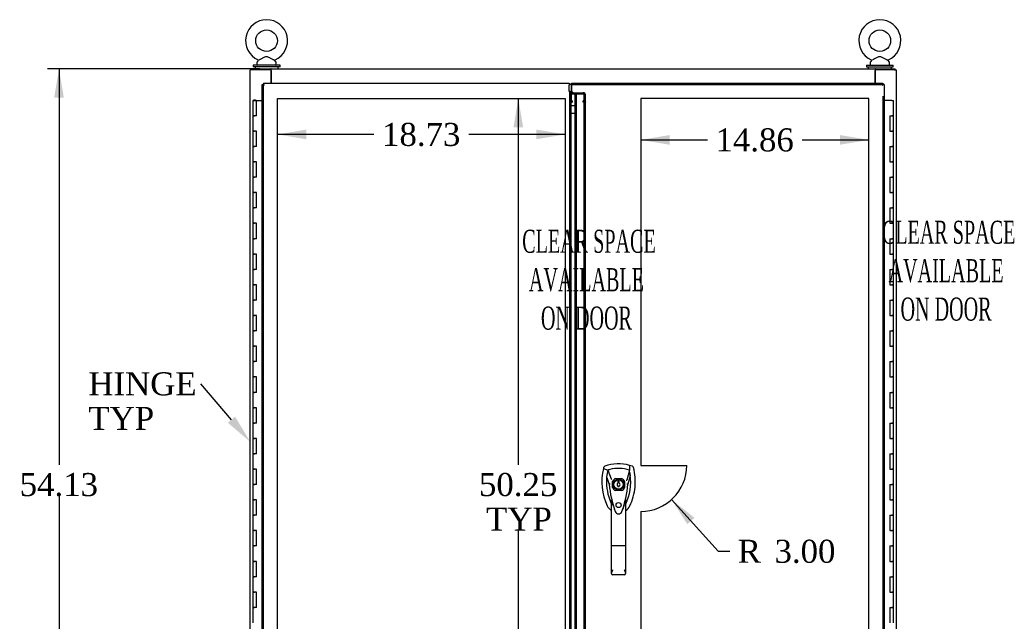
# Model space of a CAD drawing. Header units: inches. Extents: x 1 to 359, y -2 to 239.
# Tile 6 of 17: x 63 to 127, y 109 to 148. Entities that reach past the tile are written whole.
import ezdxf
from ezdxf import colors
from ezdxf.entities.mleader import LeaderData, LeaderLine
from ezdxf.enums import TextEntityAlignment as Align
from ezdxf.lldxf.tags import DXFTag
from ezdxf.math import Vec2, Vec3

# ---------------------------------------------------------------- set-up
doc = ezdxf.new("R2010")
doc.units = ezdxf.units.IN
doc.header["$MEASUREMENT"] = 0
for name, color, linetype in [('COM40563', 7, 'Continuous'), ('COM50799-1', 7, 'Continuous'), ('COM52279', 7, 'Continuous'), ('COM54578-50', 7, 'Continuous'), ('COM56694-1', 7, 'Continuous'), ('COM71160-1', 7, 'Continuous'), ('Default', 7, 'Continuous'), ('DV8_Default', 7, 'Continuous'), ('GSK11033', 7, 'Continuous'), ('HAN13066', 7, 'Continuous'), ('NTS166905', 7, 'Continuous'), ('SCS00680', 7, 'Continuous'), ('WAF25362', 7, 'Continuous'), ('WAM254785', 7, 'Continuous')]:
    doc.layers.add(name, color=color, linetype=linetype)
doc.styles.add('SEACAD_Times_New_Roman', font='times.ttf')
tags = doc.linetypes.add('HIDDEN2', pattern=[0.1875, 0.125, -0.0625]).pattern_tags.tags
tags[6:7] = [DXFTag(74, 4), DXFTag(75, 0), DXFTag(340, '0'), DXFTag(46, 0.0), DXFTag(50, 0.0), DXFTag(44, 0.0), DXFTag(45, 0.0)]
tags[4:5] = [DXFTag(74, 4), DXFTag(75, 0), DXFTag(340, '0'), DXFTag(46, 0.0), DXFTag(50, 0.0), DXFTag(44, 0.0), DXFTag(45, 0.0)]
doc.dimstyles.new('HAMMOND_(STH_-_300x200)', dxfattribs={"dimtxt": 1.5, "dimasz": 1.875, "dimexe": 0.75, "dimexo": 0.75, "dimgap": 0.375, "dimtad": 0, "dimtih": 1, "dimtoh": 1, "dimzin": 0, "dimdsep": 46, "dimtxsty": 'SEACAD_Times_New_Roman', "dimblk1": '_SE_FILLED', "dimblk2": '_SE_FILLED', "dimsah": 1, "dimcen": 0.75, "dimadec": 0, "dimazin": 0, "dimtfac": 0.8, "dimtofl": 0, "dimtmove": 0, "dimatfit": 3, "dimfxl": 0, "dimtolj": 1, "dimtzin": 0, "dimarcsym": 0})

# ---------------------------------------------------------------- blocks, each defined once
blk = doc.blocks.new('SE7')
at = {"layer": 'COM40563', "color": 7, "linetype": 'Continuous'}
for p, q in [((79.313, 144.49), (79.283, 144.49)), ((118.625, 144.49), (118.655, 144.49))]:
    blk.add_line(p, q, dxfattribs=at)
at = {"layer": 'COM50799-1', "color": 7, "linetype": 'Continuous'}
for p, q in [((78.719, 91.594), (78.719, 143.654)), ((78.719, 143.654), (78.775, 143.654)), ((78.814, 143.654), (78.775, 143.654)), ((78.814, 143.749), (98.701, 143.749)), ((78.814, 143.749), (78.814, 143.693)), ((78.814, 143.654), (78.814, 143.693)), ((78.862, 143.606), (78.814, 143.654)), ((78.861, 143.606), (78.862, 143.606)), ((78.862, 143.606), (78.862, 143.606)), ((78.862, 143.606), (78.862, 143.606)), ((78.862, 143.606), (78.862, 143.606)), ((98.701, 143.749), (98.701, 143.606)), ((98.701, 143.232), (98.701, 143.606)), ((98.844, 92.344), (98.844, 142.904))]:
    blk.add_line(p, q, dxfattribs=at)
at = {"layer": 'COM50799-1', "color": 7, "linetype": 'HIDDEN2'}
for p, q in [((78.814, 92.344), (78.814, 143.654)), ((98.749, 143.107), (98.749, 143.117)), ((98.749, 92.141), (98.749, 143.107)), ((98.844, 142.904), (98.844, 143.107)), ((98.864, 143.123), (98.864, 143.056)), ((98.864, 143.123), (99.625, 143.123)), ((98.864, 143.056), (99.625, 143.056)), ((98.864, 142.534), (98.864, 143.056)), ((99.659, 143.046), (99.726, 143.094)), ((99.673, 142.562), (99.673, 142.982)), ((99.673, 142.982), (99.768, 142.982)), ((99.768, 142.562), (99.768, 142.982)), ((98.844, 142.548), (98.749, 142.548)), ((98.844, 142.501), (98.749, 142.501)), ((98.844, 142.501), (98.892, 142.501)), ((98.892, 142.602), (98.864, 142.602)), ((98.892, 142.534), (98.864, 142.534)), ((98.892, 142.602), (98.892, 142.534)), ((98.892, 142.534), (98.892, 142.501)), ((99.625, 142.534), (99.625, 142.602)), ((99.625, 142.501), (99.625, 142.534)), ((99.659, 142.501), (99.625, 142.501)), ((99.659, 142.525), (99.726, 142.572)), ((99.659, 142.501), (99.726, 142.501)), ((99.768, 142.562), (99.673, 142.562)), ((99.673, 142.394), (99.673, 142.562)), ((99.673, 142.517), (99.768, 142.517)), ((99.673, 142.477), (99.768, 142.477)), ((99.673, 142.354), (99.673, 142.394)), ((99.768, 142.394), (99.673, 142.394)), ((99.768, 142.354), (99.673, 142.354)), ((99.673, 92.894), (99.673, 142.354)), ((99.768, 142.394), (99.768, 142.562)), ((99.768, 142.354), (99.768, 142.394)), ((99.768, 92.894), (99.768, 142.354))]:
    blk.add_line(p, q, dxfattribs=at)
at = {"layer": 'COM50799-1', "color": 7, "linetype": 'Continuous'}
for centre, start, end in [((79.343, 144.584), 238.56128, 243.76327), ((77.884, 143.124), 26.23673, 31.43872)]:
    blk.add_arc(centre, 1.09, start, end, dxfattribs=at)
at = {"layer": 'COM50799-1', "color": 7, "linetype": 'HIDDEN2'}
for centre, radius, start, end in [((98.701, 143.107), 0.048, 340.9432, 0), ((98.701, 143.107), 0.143, 0, 7.9484), ((99.516, 142.981), 0.158, 0.1591, 24.37493), ((99.592, 142.98), 0.177, 0.66676, 40.28782)]:
    blk.add_arc(centre, radius, start, end, dxfattribs=at)
for centre, major_axis in [((99.625, 143.022), (0.143, 0)), ((99.625, 143.022), (0.048, 0)), ((99.625, 142.501), (0.143, 0)), ((99.625, 142.501), (0.048, 0))]:
    blk.add_ellipse(centre, major_axis=major_axis, ratio=0.707107, start_param=0.785398, end_param=1.570796, dxfattribs=at)
for points, knots in [([(98.746, 143.092), (98.747, 143.098), (98.748, 143.104), (98.749, 143.115), (98.749, 143.121), (98.748, 143.133), (98.747, 143.139), (98.744, 143.15), (98.742, 143.156), (98.736, 143.174), (98.73, 143.185), (98.72, 143.203), (98.716, 143.209), (98.708, 143.22), (98.705, 143.226), (98.701, 143.232)], [0, 0, 0, 0, 0.125, 0.125, 0.25, 0.25, 0.375, 0.375, 0.5, 0.5, 0.75, 0.75, 0.875, 0.875, 1, 1, 1, 1]), ([(98.842, 143.127), (98.835, 143.128), (98.828, 143.129), (98.815, 143.133), (98.808, 143.136), (98.746, 143.092)], [0, 0, 0, 0, 0.5, 0.5, 1, 1, 1, 1]), ([(99.726, 142.572), (99.74, 142.565), (99.75, 142.557), (99.765, 142.538), (99.768, 142.528), (99.768, 142.517)], [0, 0, 0, 0, 0.5, 0.5, 1, 1, 1, 1]), ([(99.768, 142.477), (99.768, 142.481), (99.765, 142.485), (99.75, 142.493), (99.74, 142.497), (99.726, 142.501)], [0, 0, 0, 0, 0.5, 0.5, 1, 1, 1, 1])]:
    blk.add_open_spline(points, degree=3, knots=knots, dxfattribs=at)
at = {"layer": 'COM50799-1', "color": 7, "linetype": 'Continuous'}
blk.add_open_spline([(98.842, 143.127), (98.84, 143.136), (98.835, 143.145), (98.818, 143.162), (98.808, 143.171), (98.782, 143.188), (98.767, 143.197), (98.735, 143.215), (98.718, 143.223), (98.701, 143.232)], degree=3, knots=[0, 0, 0, 0, 0.25, 0.25, 0.5, 0.5, 0.75, 0.75, 1, 1, 1, 1], dxfattribs=at)
at = {"layer": 'COM52279', "color": 7, "linetype": 'Continuous'}
for p, q in [((78.01, 144.687), (79.283, 144.687)), ((78.01, 144.615), (78.01, 144.687)), ((79.283, 144.615), (79.283, 144.687)), ((79.313, 144.687), (79.283, 144.687)), ((79.313, 144.615), (79.283, 144.615)), ((79.313, 144.579), (79.313, 144.687)), ((79.313, 144.687), (118.625, 144.687)), ((79.313, 144.579), (79.313, 143.749)), ((118.655, 144.687), (118.625, 144.687)), ((118.625, 144.687), (118.625, 144.579)), ((118.655, 144.615), (118.625, 144.615)), ((118.625, 143.749), (118.625, 144.579)), ((118.655, 144.687), (119.928, 144.687)), ((118.655, 144.615), (118.655, 144.687)), ((119.928, 144.615), (119.928, 144.687))]:
    blk.add_line(p, q, dxfattribs=at)
at = {"layer": 'COM54578-50', "color": 7, "linetype": 'Continuous'}
for p, q in [((78.117, 142.624), (78.35, 142.624)), ((78.117, 142.624), (78.117, 141.624)), ((78.171, 142.633), (78.171, 142.659)), ((78.171, 142.659), (78.221, 142.659)), ((78.221, 142.633), (78.171, 142.633)), ((78.184, 142.633), (78.184, 142.624)), ((78.221, 142.659), (78.246, 142.659)), ((78.221, 142.633), (78.246, 142.633)), ((78.246, 142.659), (78.296, 142.659)), ((78.296, 142.633), (78.246, 142.633)), ((78.284, 142.624), (78.284, 142.633)), ((78.296, 142.659), (78.296, 142.633)), ((78.35, 142.624), (78.719, 142.624)), ((78.35, 141.624), (78.35, 142.624)), ((119.704, 142.624), (119.219, 142.624)), ((119.704, 142.624), (119.821, 142.624)), ((119.821, 141.624), (119.821, 142.624)), ((78.117, 141.624), (78.234, 141.624)), ((78.117, 141.624), (78.117, 140.624)), ((78.234, 141.624), (78.117, 141.624)), ((78.35, 141.624), (78.234, 141.624)), ((119.587, 141.624), (119.587, 140.624)), ((119.587, 141.624), (119.704, 141.624)), ((119.821, 141.624), (119.704, 141.624)), ((119.704, 141.624), (119.821, 141.624)), ((119.821, 140.624), (119.821, 141.624)), ((78.117, 140.624), (78.234, 140.624)), ((78.234, 140.624), (78.117, 140.624)), ((78.117, 140.624), (78.117, 139.624)), ((78.35, 140.624), (78.234, 140.624)), ((78.35, 139.624), (78.35, 140.624)), ((119.587, 140.624), (119.704, 140.624)), ((119.821, 140.624), (119.704, 140.624)), ((119.704, 140.624), (119.821, 140.624)), ((119.821, 139.624), (119.821, 140.624)), ((78.117, 139.624), (78.234, 139.624)), ((78.117, 139.624), (78.117, 138.624)), ((78.234, 139.624), (78.117, 139.624)), ((78.35, 139.624), (78.234, 139.624)), ((119.587, 139.624), (119.587, 138.624)), ((119.587, 139.624), (119.704, 139.624)), ((119.821, 139.624), (119.704, 139.624)), ((119.704, 139.624), (119.821, 139.624)), ((119.821, 138.624), (119.821, 139.624)), ((78.117, 138.624), (78.234, 138.624)), ((78.234, 138.624), (78.117, 138.624)), ((78.117, 138.624), (78.117, 137.624)), ((78.35, 138.624), (78.234, 138.624)), ((78.35, 137.624), (78.35, 138.624)), ((119.587, 138.624), (119.704, 138.624)), ((119.821, 138.624), (119.704, 138.624)), ((119.704, 138.624), (119.821, 138.624)), ((119.821, 137.624), (119.821, 138.624)), ((78.117, 137.624), (78.234, 137.624)), ((78.117, 137.624), (78.117, 136.624)), ((78.234, 137.624), (78.117, 137.624)), ((78.35, 137.624), (78.234, 137.624)), ((119.587, 137.624), (119.587, 136.624)), ((119.587, 137.624), (119.704, 137.624)), ((119.821, 137.624), (119.704, 137.624)), ((119.704, 137.624), (119.821, 137.624)), ((119.821, 136.624), (119.821, 137.624)), ((78.117, 136.624), (78.234, 136.624)), ((78.234, 136.624), (78.117, 136.624)), ((78.117, 136.624), (78.117, 135.624)), ((78.35, 136.624), (78.234, 136.624)), ((78.35, 135.624), (78.35, 136.624)), ((119.587, 136.624), (119.704, 136.624)), ((119.821, 136.624), (119.704, 136.624)), ((119.704, 136.624), (119.821, 136.624)), ((119.821, 135.624), (119.821, 136.624)), ((78.117, 135.624), (78.234, 135.624)), ((78.117, 135.624), (78.117, 134.624)), ((78.234, 135.624), (78.117, 135.624)), ((78.35, 135.624), (78.234, 135.624)), ((119.587, 135.624), (119.587, 134.624)), ((119.587, 135.624), (119.704, 135.624)), ((119.821, 135.624), (119.704, 135.624)), ((119.704, 135.624), (119.821, 135.624)), ((119.821, 134.624), (119.821, 135.624)), ((78.117, 134.624), (78.234, 134.624)), ((78.234, 134.624), (78.117, 134.624)), ((78.117, 134.624), (78.117, 133.624)), ((78.35, 134.624), (78.234, 134.624)), ((78.35, 133.624), (78.35, 134.624)), ((119.587, 134.624), (119.704, 134.624)), ((119.821, 134.624), (119.704, 134.624)), ((119.704, 134.624), (119.821, 134.624)), ((119.821, 133.624), (119.821, 134.624)), ((78.117, 133.624), (78.234, 133.624)), ((78.117, 133.624), (78.117, 132.624)), ((78.234, 133.624), (78.117, 133.624)), ((78.35, 133.624), (78.234, 133.624)), ((119.587, 133.624), (119.587, 132.624)), ((119.587, 133.624), (119.704, 133.624)), ((119.821, 133.624), (119.704, 133.624)), ((119.704, 133.624), (119.821, 133.624)), ((119.821, 132.624), (119.821, 133.624)), ((78.117, 132.624), (78.234, 132.624)), ((78.234, 132.624), (78.117, 132.624)), ((78.117, 132.624), (78.117, 131.624)), ((78.35, 132.624), (78.234, 132.624)), ((78.35, 131.624), (78.35, 132.624)), ((119.587, 132.624), (119.704, 132.624)), ((119.821, 132.624), (119.704, 132.624)), ((119.704, 132.624), (119.821, 132.624)), ((119.821, 131.624), (119.821, 132.624)), ((78.117, 131.624), (78.234, 131.624)), ((78.117, 131.624), (78.117, 130.624)), ((78.234, 131.624), (78.117, 131.624)), ((78.35, 131.624), (78.234, 131.624)), ((119.587, 131.624), (119.587, 130.624)), ((119.587, 131.624), (119.704, 131.624)), ((119.821, 131.624), (119.704, 131.624)), ((119.704, 131.624), (119.821, 131.624)), ((119.821, 130.624), (119.821, 131.624)), ((78.117, 130.624), (78.234, 130.624)), ((78.234, 130.624), (78.117, 130.624)), ((78.117, 130.624), (78.117, 129.624)), ((78.35, 130.624), (78.234, 130.624)), ((78.35, 129.624), (78.35, 130.624)), ((119.587, 130.624), (119.704, 130.624)), ((119.821, 130.624), (119.704, 130.624)), ((119.704, 130.624), (119.821, 130.624)), ((119.821, 129.624), (119.821, 130.624)), ((78.117, 129.624), (78.234, 129.624)), ((78.117, 129.624), (78.117, 128.624)), ((78.234, 129.624), (78.117, 129.624)), ((78.35, 129.624), (78.234, 129.624)), ((119.587, 129.624), (119.587, 128.624)), ((119.587, 129.624), (119.704, 129.624)), ((119.821, 129.624), (119.704, 129.624)), ((119.704, 129.624), (119.821, 129.624)), ((119.821, 128.624), (119.821, 129.624)), ((78.117, 128.624), (78.234, 128.624)), ((78.234, 128.624), (78.117, 128.624)), ((78.117, 128.624), (78.117, 127.624)), ((78.35, 128.624), (78.234, 128.624)), ((78.35, 127.624), (78.35, 128.624)), ((119.587, 128.624), (119.704, 128.624)), ((119.821, 128.624), (119.704, 128.624)), ((119.704, 128.624), (119.821, 128.624)), ((119.821, 127.624), (119.821, 128.624)), ((78.117, 127.624), (78.234, 127.624)), ((78.117, 127.624), (78.117, 126.624)), ((78.234, 127.624), (78.117, 127.624)), ((78.35, 127.624), (78.234, 127.624)), ((119.587, 127.624), (119.587, 126.624)), ((119.587, 127.624), (119.704, 127.624)), ((119.821, 127.624), (119.704, 127.624)), ((119.704, 127.624), (119.821, 127.624)), ((119.821, 126.624), (119.821, 127.624)), ((78.117, 126.624), (78.234, 126.624)), ((78.234, 126.624), (78.117, 126.624)), ((78.117, 126.624), (78.117, 125.624)), ((78.35, 126.624), (78.234, 126.624)), ((78.35, 125.624), (78.35, 126.624)), ((119.587, 126.624), (119.704, 126.624)), ((119.821, 126.624), (119.704, 126.624)), ((119.704, 126.624), (119.821, 126.624)), ((119.821, 125.624), (119.821, 126.624)), ((78.117, 125.624), (78.234, 125.624)), ((78.117, 125.624), (78.117, 124.624)), ((78.234, 125.624), (78.117, 125.624)), ((78.35, 125.624), (78.234, 125.624)), ((119.587, 125.624), (119.587, 124.624)), ((119.587, 125.624), (119.704, 125.624)), ((119.821, 125.624), (119.704, 125.624)), ((119.704, 125.624), (119.821, 125.624)), ((119.821, 124.624), (119.821, 125.624)), ((78.117, 124.624), (78.234, 124.624)), ((78.234, 124.624), (78.117, 124.624)), ((78.117, 124.624), (78.117, 123.624)), ((78.35, 124.624), (78.234, 124.624)), ((78.35, 123.624), (78.35, 124.624)), ((119.587, 124.624), (119.704, 124.624)), ((119.821, 124.624), (119.704, 124.624)), ((119.704, 124.624), (119.821, 124.624)), ((119.821, 123.624), (119.821, 124.624)), ((78.117, 123.624), (78.234, 123.624)), ((78.117, 123.624), (78.117, 122.624)), ((78.234, 123.624), (78.117, 123.624)), ((78.35, 123.624), (78.234, 123.624)), ((119.587, 123.624), (119.587, 122.624)), ((119.587, 123.624), (119.704, 123.624)), ((119.821, 123.624), (119.704, 123.624)), ((119.704, 123.624), (119.821, 123.624)), ((119.821, 122.624), (119.821, 123.624)), ((78.117, 122.624), (78.234, 122.624)), ((78.234, 122.624), (78.117, 122.624)), ((78.117, 122.624), (78.117, 121.624)), ((78.35, 122.624), (78.234, 122.624)), ((78.35, 121.624), (78.35, 122.624)), ((119.587, 122.624), (119.704, 122.624)), ((119.821, 122.624), (119.704, 122.624)), ((119.704, 122.624), (119.821, 122.624)), ((119.821, 121.624), (119.821, 122.624)), ((78.117, 121.624), (78.234, 121.624)), ((78.117, 121.624), (78.117, 120.624)), ((78.234, 121.624), (78.117, 121.624)), ((78.35, 121.624), (78.234, 121.624)), ((119.587, 121.624), (119.587, 120.624)), ((119.587, 121.624), (119.704, 121.624)), ((119.821, 121.624), (119.704, 121.624)), ((119.704, 121.624), (119.821, 121.624)), ((119.821, 120.624), (119.821, 121.624)), ((78.117, 120.624), (78.234, 120.624)), ((78.234, 120.624), (78.117, 120.624)), ((78.117, 120.624), (78.117, 119.624)), ((78.35, 120.624), (78.234, 120.624)), ((78.35, 119.624), (78.35, 120.624)), ((119.587, 120.624), (119.704, 120.624)), ((119.821, 120.624), (119.704, 120.624)), ((119.704, 120.624), (119.821, 120.624)), ((119.821, 119.624), (119.821, 120.624)), ((78.117, 119.624), (78.234, 119.624)), ((78.117, 119.624), (78.117, 118.624)), ((78.234, 119.624), (78.117, 119.624)), ((78.35, 119.624), (78.234, 119.624)), ((119.587, 119.624), (119.587, 118.624)), ((119.587, 119.624), (119.704, 119.624)), ((119.821, 119.624), (119.704, 119.624)), ((119.704, 119.624), (119.821, 119.624)), ((119.821, 118.624), (119.821, 119.624)), ((78.117, 118.624), (78.234, 118.624)), ((78.234, 118.624), (78.117, 118.624)), ((78.117, 118.624), (78.117, 117.624)), ((78.35, 118.624), (78.234, 118.624)), ((78.35, 117.624), (78.35, 118.624)), ((119.587, 118.624), (119.704, 118.624)), ((119.821, 118.624), (119.704, 118.624)), ((119.704, 118.624), (119.821, 118.624)), ((119.821, 117.624), (119.821, 118.624)), ((78.117, 117.624), (78.234, 117.624)), ((78.117, 117.624), (78.117, 116.624)), ((78.234, 117.624), (78.117, 117.624)), ((78.35, 117.624), (78.234, 117.624)), ((119.587, 117.624), (119.587, 116.624)), ((119.587, 117.624), (119.704, 117.624)), ((119.821, 117.624), (119.704, 117.624)), ((119.704, 117.624), (119.821, 117.624)), ((119.821, 116.624), (119.821, 117.624)), ((78.117, 116.624), (78.234, 116.624)), ((78.234, 116.624), (78.117, 116.624)), ((78.117, 116.624), (78.117, 115.624)), ((78.35, 116.624), (78.234, 116.624)), ((78.35, 115.624), (78.35, 116.624)), ((119.587, 116.624), (119.704, 116.624)), ((119.821, 116.624), (119.704, 116.624)), ((119.704, 116.624), (119.821, 116.624)), ((119.821, 115.624), (119.821, 116.624)), ((78.117, 115.624), (78.234, 115.624)), ((78.117, 115.624), (78.117, 114.624)), ((78.234, 115.624), (78.117, 115.624)), ((78.35, 115.624), (78.234, 115.624)), ((119.587, 115.624), (119.587, 114.624)), ((119.587, 115.624), (119.704, 115.624)), ((119.821, 115.624), (119.704, 115.624)), ((119.704, 115.624), (119.821, 115.624)), ((119.821, 114.624), (119.821, 115.624)), ((78.117, 114.624), (78.234, 114.624)), ((78.234, 114.624), (78.117, 114.624)), ((78.117, 114.624), (78.117, 113.624)), ((78.35, 114.624), (78.234, 114.624)), ((78.35, 113.624), (78.35, 114.624)), ((119.587, 114.624), (119.704, 114.624)), ((119.821, 114.624), (119.704, 114.624)), ((119.704, 114.624), (119.821, 114.624)), ((119.821, 113.624), (119.821, 114.624)), ((78.117, 113.624), (78.234, 113.624)), ((78.117, 113.624), (78.117, 112.624)), ((78.234, 113.624), (78.117, 113.624)), ((78.35, 113.624), (78.234, 113.624)), ((119.587, 113.624), (119.587, 112.624)), ((119.587, 113.624), (119.704, 113.624)), ((119.821, 113.624), (119.704, 113.624)), ((119.704, 113.624), (119.821, 113.624)), ((119.821, 112.624), (119.821, 113.624)), ((78.117, 112.624), (78.234, 112.624)), ((78.234, 112.624), (78.117, 112.624)), ((78.117, 112.624), (78.117, 111.624)), ((78.35, 112.624), (78.234, 112.624)), ((78.35, 111.624), (78.35, 112.624)), ((119.587, 112.624), (119.704, 112.624)), ((119.821, 112.624), (119.704, 112.624)), ((119.704, 112.624), (119.821, 112.624)), ((119.821, 111.624), (119.821, 112.624)), ((78.117, 111.624), (78.234, 111.624)), ((78.117, 111.624), (78.117, 110.624)), ((78.234, 111.624), (78.117, 111.624)), ((78.35, 111.624), (78.234, 111.624)), ((119.587, 111.624), (119.587, 110.624)), ((119.587, 111.624), (119.704, 111.624)), ((119.821, 111.624), (119.704, 111.624)), ((119.704, 111.624), (119.821, 111.624)), ((119.821, 110.624), (119.821, 111.624)), ((78.117, 110.624), (78.234, 110.624)), ((78.234, 110.624), (78.117, 110.624)), ((78.117, 110.624), (78.117, 109.624)), ((78.35, 110.624), (78.234, 110.624)), ((78.35, 109.624), (78.35, 110.624)), ((119.587, 110.624), (119.704, 110.624)), ((119.821, 110.624), (119.704, 110.624)), ((119.704, 110.624), (119.821, 110.624)), ((119.821, 109.624), (119.821, 110.624)), ((78.117, 109.624), (78.234, 109.624)), ((78.117, 109.624), (78.117, 108.624)), ((78.234, 109.624), (78.117, 109.624)), ((78.35, 109.624), (78.234, 109.624)), ((119.587, 109.624), (119.587, 108.624)), ((119.587, 109.624), (119.704, 109.624)), ((119.821, 109.624), (119.704, 109.624)), ((119.704, 109.624), (119.821, 109.624)), ((119.821, 108.624), (119.821, 109.624))]:
    blk.add_line(p, q, dxfattribs=at)
at = {"layer": 'COM56694-1', "color": 7, "linetype": 'Continuous'}
for p, q in [((98.862, 143.606), (98.862, 143.749)), ((98.862, 143.749), (119.124, 143.749)), ((98.862, 143.606), (98.862, 143.226)), ((119.076, 143.606), (119.124, 143.654)), ((119.076, 143.606), (119.076, 143.606)), ((119.076, 143.606), (119.076, 143.606)), ((119.076, 143.606), (119.076, 143.606)), ((119.076, 143.606), (119.076, 143.606)), ((119.124, 143.749), (119.124, 143.693)), ((119.124, 143.654), (119.124, 143.693)), ((119.124, 143.654), (119.163, 143.654)), ((119.219, 143.654), (119.163, 143.654)), ((119.219, 143.654), (119.219, 91.594)), ((98.862, 143.226), (98.987, 143.101)), ((98.987, 143.101), (99.237, 143.101)), ((99.094, 92.344), (99.094, 142.904))]:
    blk.add_line(p, q, dxfattribs=at)
at = {"layer": 'COM56694-1', "color": 7, "linetype": 'HIDDEN2'}
for p, q in [((98.862, 143.654), (119.124, 143.654)), ((99.094, 142.904), (99.094, 142.986)), ((99.094, 142.986), (99.189, 142.986)), ((99.189, 92.262), (99.189, 142.986)), ((99.189, 142.529), (99.094, 142.529)), ((119.124, 142.904), (119.124, 91.594)), ((101.723, 118.02), (102.12, 118.02)), ((101.526, 117.426), (101.526, 117.822)), ((102.317, 117.822), (102.317, 117.426)), ((102.12, 117.229), (101.723, 117.229))]:
    blk.add_line(p, q, dxfattribs=at)
blk.add_circle((101.922, 116.286), 0.167, dxfattribs=at)
at = {"layer": 'COM56694-1', "color": 7, "linetype": 'Continuous'}
for centre, start, end in [((120.054, 143.124), 148.56128, 153.76327), ((118.594, 144.584), 296.23673, 301.43872)]:
    blk.add_arc(centre, 1.09, start, end, dxfattribs=at)
at = {"layer": 'COM56694-1', "color": 7, "linetype": 'HIDDEN2'}
for radius, start, end in [(0.443, 116.64717, 153.35283), (0.443, 26.64717, 63.35283), (0.442, 206.64717, 243.35283), (0.442, 296.64717, 333.35283)]:
    blk.add_arc((101.922, 117.624), radius, start, end, dxfattribs=at)
at = {"layer": 'COM56694-1', "color": 7, "linetype": 'Continuous'}
blk.add_open_spline([(99.094, 142.986), (99.094, 142.996), (99.097, 143.005), (99.112, 143.024), (99.122, 143.034), (99.149, 143.053), (99.165, 143.063), (99.199, 143.082), (99.218, 143.091), (99.237, 143.101)], degree=3, knots=[0, 0, 0, 0, 0.25, 0.25, 0.5, 0.5, 0.75, 0.75, 1, 1, 1, 1], dxfattribs=at)
at = {"layer": 'COM56694-1', "color": 7, "linetype": 'HIDDEN2'}
blk.add_open_spline([(99.189, 142.986), (99.189, 142.996), (99.19, 143.005), (99.195, 143.024), (99.198, 143.034), (99.207, 143.053), (99.213, 143.063), (99.224, 143.082), (99.23, 143.091), (99.237, 143.101)], degree=3, knots=[0, 0, 0, 0, 0.25, 0.25, 0.5, 0.5, 0.75, 0.75, 1, 1, 1, 1], dxfattribs=at)
at = {"layer": 'COM71160-1', "color": 7, "linetype": 'Continuous'}
for p, q in [((77.938, 90.634), (77.938, 144.615)), ((78.046, 144.615), (77.938, 144.615)), ((79.283, 144.615), (78.046, 144.615)), ((79.283, 144.615), (79.283, 143.749)), ((119.892, 144.615), (118.655, 144.615)), ((118.655, 143.749), (118.655, 144.615)), ((119.892, 144.615), (120, 144.615)), ((120, 144.615), (120, 90.634))]:
    blk.add_line(p, q, dxfattribs=at)
at = {"layer": 'DV8_Default', "color": 7, "linetype": 'HIDDEN2'}
for p, q in [((79.719, 142.749), (98.451, 142.749)), ((79.719, 92.499), (79.719, 142.749)), ((98.451, 142.749), (98.451, 92.499)), ((103.362, 142.749), (103.362, 118.872)), ((118.219, 142.749), (103.362, 142.749)), ((118.219, 92.594), (118.219, 142.749)), ((103.362, 118.872), (106.362, 118.872)), ((103.362, 115.872), (103.362, 92.594))]:
    blk.add_line(p, q, dxfattribs=at)
blk.add_arc((103.362, 118.872), 3, 270, 0, dxfattribs=at)
at = {"layer": 'GSK11033', "color": 7, "linetype": 'Continuous'}
for p, q in [((98.845, 143.654), (98.701, 143.654)), ((98.845, 143.654), (98.845, 142.904)), ((98.862, 143.645), (98.845, 143.645)), ((99.093, 143.101), (99.093, 142.904)), ((98.844, 142.298), (99.094, 142.298)), ((98.844, 141.79), (99.094, 141.79))]:
    blk.add_line(p, q, dxfattribs=at)
at = {"layer": 'HAN13066', "color": 7, "linetype": 'Continuous'}
for p, q in [((100.945, 118.726), (100.931, 118.667)), ((100.931, 118.667), (101.214, 118.562)), ((102.821, 118.813), (102.64, 118.872)), ((101.214, 118.562), (101.43, 117.99)), ((101.43, 117.99), (101.476, 117.956)), ((102.629, 118.562), (102.465, 117.906)), ((101.316, 117.641), (101.316, 117.64)), ((101.966, 117.849), (101.878, 117.849)), ((101.878, 117.849), (101.878, 117.714)), ((101.878, 117.534), (101.878, 117.499)), ((101.878, 117.499), (101.966, 117.499)), ((101.966, 117.714), (101.966, 117.849)), ((101.966, 117.499), (101.966, 117.534)), ((102.527, 117.644), (102.527, 117.645)), ((101.467, 113.647), (101.467, 116.625)), ((102.377, 116.624), (102.377, 113.647)), ((102.377, 116.344), (102.401, 116.391)), ((101.661, 115.984), (101.664, 115.976)), ((102.14, 115.861), (102.146, 115.874)), ((101.467, 111.839), (101.467, 113.647)), ((102.287, 113.641), (101.557, 113.641)), ((102.377, 113.647), (102.377, 111.839)), ((102.287, 111.749), (101.557, 111.749))]:
    blk.add_line(p, q, dxfattribs=at)
for radius in [0.35, 0.3]:
    blk.add_circle((101.922, 117.624), radius, dxfattribs=at)
for centre, radius, start, end in [((104.553, 117.815), 3.721, 166.75318, 205.10266), ((101.922, 116.389), 2.585, 73.85893, 110.34924), ((101.922, 116.389), 2.285, 106.83853, 108.03431), ((101.922, 116.389), 2.285, 104.45028, 106.83853), ((101.922, 116.389), 2.285, 71.96569, 104.45028), ((104.553, 117.815), 3.421, 174.70184, 200.20775), ((104.553, 117.815), 3.421, 167.3846, 174.70184), ((99.29, 117.815), 3.421, 334.89734, 7.2824), ((99.29, 117.815), 3.421, 10.11379, 12.6154), ((99.29, 117.815), 3.421, 8.519, 10.11379), ((99.29, 117.815), 3.421, 7.2824, 8.519), ((101.405, 116.293), 1.35, 91.23359, 93.76963), ((108.164, 118.21), 6.872, 184.75423, 199.9908), ((101.922, 117.624), 0.1, 115.94448, 244.05552), ((101.922, 117.624), 0.1, 295.94448, 64.05552), ((95.484, 118.24), 7.068, 340.3478, 355.1696), ((115.286, 91.197), 29.627, 115.64179, 115.75394), ((102.462, 116.856), 0.791, 85.30773, 89.6394), ((104.553, 117.815), 3.421, 200.20775, 205.10266), ((101.863, 116.554), 0.45, 205.10266, 208.42246), ((99.937, 116.019), 1.646, 10.27719, 21.64676), ((101.981, 116.554), 0.45, 331.57754, 334.89734), ((101.981, 116.554), 0.75, 301.84865, 334.89734), ((101.863, 116.554), 0.75, 233.47883, 238.15135), ((101.923, 115.95), 0.234, 202.28022, 338.21669), ((101.557, 111.839), 0.0903, 180.00172, 181.11543), ((101.557, 111.839), 0.09, 181.11716, 270), ((102.287, 111.839), 0.09, 270, 358.88284), ((102.286, 111.839), 0.0903, 358.88457, 359.99828)]:
    blk.add_arc(centre, radius, start, end, dxfattribs=at)
for points in [[(101.023, 118.813), (100.985, 118.799), (100.955, 118.765), (100.945, 118.726)], [(102.64, 118.872), (102.637, 118.769), (102.633, 118.665), (102.629, 118.562)], [(102.898, 118.726), (102.888, 118.765), (102.858, 118.799), (102.821, 118.813)], [(101.146, 118.13), (101.203, 117.967), (101.259, 117.804), (101.316, 117.641)], [(102.684, 118.248), (102.632, 118.047), (102.579, 117.846), (102.527, 117.645)], [(101.183, 116.236), (101.236, 116.124), (101.317, 116.025), (101.416, 115.951)], [(101.587, 116.211), (101.577, 116.245), (101.567, 116.279), (101.557, 116.313)], [(101.661, 115.984), (101.656, 115.996), (101.652, 116.009), (101.648, 116.021)], [(102.287, 116.312), (102.259, 116.215), (102.229, 116.118), (102.198, 116.023)]]:
    blk.add_open_spline(points, degree=3, dxfattribs=at)
for points, knots in [([(102.66, 116.236), (102.841, 116.621), (102.954, 117.037), (103.035, 117.884), (103.002, 118.314), (102.898, 118.726)], [0, 0, 0, 0, 0.5, 0.5, 1, 1, 1, 1]), ([(102.287, 116.312), (102.303, 116.369), (102.319, 116.427), (102.342, 116.512), (102.35, 116.54), (102.362, 116.581), (102.365, 116.595), (102.371, 116.613), (102.373, 116.618), (102.376, 116.626), (102.377, 116.627), (102.377, 116.624)], [0, 0, 0, 0, 0.5, 0.5, 0.75, 0.75, 0.875, 0.875, 0.9375, 0.9375, 1, 1, 1, 1]), ([(101.557, 113.641), (101.551, 113.641), (101.545, 113.641), (101.533, 113.641), (101.528, 113.642), (101.517, 113.642), (101.512, 113.642), (101.502, 113.642), (101.497, 113.643), (101.485, 113.643), (101.478, 113.644), (101.471, 113.645), (101.47, 113.645), (101.467, 113.646), (101.467, 113.647), (101.467, 113.647)], [0, 0, 0, 0, 0.125, 0.125, 0.25, 0.25, 0.375, 0.375, 0.5, 0.5, 0.75, 0.75, 0.875, 0.875, 1, 1, 1, 1]), ([(102.377, 113.647), (102.377, 113.647), (102.376, 113.646), (102.374, 113.645), (102.372, 113.645), (102.365, 113.644), (102.359, 113.643), (102.346, 113.643), (102.342, 113.642), (102.332, 113.642), (102.327, 113.642), (102.316, 113.642), (102.31, 113.641), (102.299, 113.641), (102.293, 113.641), (102.287, 113.641)], [0, 0, 0, 0, 0.125, 0.125, 0.25, 0.25, 0.5, 0.5, 0.625, 0.625, 0.75, 0.75, 0.875, 0.875, 1, 1, 1, 1]), ([(101.467, 111.837), (101.467, 111.853), (101.471, 111.87), (101.48, 111.898), (101.483, 111.907), (101.49, 111.927), (101.494, 111.937), (101.507, 111.967), (101.516, 111.989), (101.531, 112.022), (101.536, 112.034), (101.546, 112.057), (101.552, 112.069), (101.557, 112.08)], [0, 0, 0, 0, 0.25, 0.25, 0.375, 0.375, 0.5, 0.5, 0.75, 0.75, 0.875, 0.875, 1, 1, 1, 1]), ([(102.287, 112.08), (102.292, 112.069), (102.297, 112.057), (102.307, 112.034), (102.312, 112.022), (102.327, 111.989), (102.337, 111.967), (102.349, 111.937), (102.353, 111.927), (102.361, 111.907), (102.364, 111.898), (102.373, 111.87), (102.376, 111.853), (102.377, 111.837)], [0, 0, 0, 0, 0.125, 0.125, 0.25, 0.25, 0.5, 0.5, 0.625, 0.625, 0.75, 0.75, 1, 1, 1, 1])]:
    blk.add_open_spline(points, degree=3, knots=knots, dxfattribs=at)
at = {"layer": 'NTS166905', "color": 7, "linetype": 'Continuous'}
for p, q in [((79.283, 143.945), (79.313, 143.945)), ((118.625, 143.945), (118.655, 143.945))]:
    blk.add_line(p, q, dxfattribs=at)
at = {"layer": 'SCS00680', "color": 7, "linetype": 'Continuous'}
for p, q in [((78.385, 145.1), (78.385, 144.981)), ((78.463, 145.217), (78.398, 145.138)), ((79.621, 145.138), (79.554, 145.218)), ((79.635, 144.981), (79.635, 145.1)), ((118.303, 145.1), (118.303, 144.981)), ((118.382, 145.217), (118.317, 145.138)), ((119.539, 145.138), (119.473, 145.218)), ((119.553, 144.981), (119.553, 145.1))]:
    blk.add_line(p, q, dxfattribs=at)
for centre in [(79.01, 146.51), (118.928, 146.51)]:
    blk.add_circle(centre, 0.704, dxfattribs=at)
for centre, radius, start, end in [((79.01, 146.51), 1.367, 294.01878, 246.00669), ((118.928, 146.51), 1.367, 294.01878, 246.00669), ((78.445, 145.1), 0.06, 140.32138, 180), ((78.445, 144.981), 0.06, 180, 270), ((78.439, 145.234), 0.03, 297.89156, 61.95204), ((79.575, 144.981), 0.06, 270, 0), ((79.575, 145.1), 0.06, 0, 39.67862), ((118.363, 145.1), 0.06, 140.32138, 180), ((118.363, 144.981), 0.06, 180, 270), ((118.358, 145.234), 0.03, 297.89156, 61.95204), ((119.493, 144.981), 0.06, 270, 0), ((119.493, 145.1), 0.06, 0, 39.67862)]:
    blk.add_arc(centre, radius, start, end, dxfattribs=at)
for points in [[(79.557, 145.215), (79.557, 145.215), (79.539, 145.225), (79.492, 145.251), (79.471, 145.262), (79.426, 145.287), (79.402, 145.3), (79.325, 145.343), (79.269, 145.375), (79.182, 145.419), (79.153, 145.433), (79.092, 145.456), (79.06, 145.464), (78.996, 145.469), (78.963, 145.465), (78.9, 145.447), (78.87, 145.434), (78.782, 145.392), (78.726, 145.361), (78.62, 145.302), (78.57, 145.274), (78.531, 145.253)], [(119.475, 145.215), (119.475, 145.215), (119.457, 145.225), (119.41, 145.251), (119.39, 145.262), (119.345, 145.287), (119.321, 145.3), (119.243, 145.343), (119.188, 145.375), (119.101, 145.419), (119.072, 145.433), (119.011, 145.456), (118.979, 145.464), (118.914, 145.469), (118.881, 145.465), (118.819, 145.447), (118.789, 145.434), (118.7, 145.392), (118.645, 145.361), (118.538, 145.302), (118.488, 145.274), (118.45, 145.253)]]:
    blk.add_open_spline(points, degree=3, knots=[0.5685641, 0.5685641, 0.5685641, 0.5685641, 0.625, 0.625, 0.65625, 0.65625, 0.6875, 0.6875, 0.75, 0.75, 0.78125, 0.78125, 0.8125, 0.8125, 0.84375, 0.84375, 0.875, 0.875, 0.9375, 0.9375, 1, 1, 1, 1], dxfattribs=at)
at = {"layer": 'WAF25362', "color": 7, "linetype": 'Continuous'}
for p, q in [((79.885, 144.921), (78.135, 144.921)), ((78.135, 144.921), (78.135, 144.812)), ((79.885, 144.812), (79.885, 144.921)), ((118.053, 144.921), (119.803, 144.921)), ((118.053, 144.921), (118.053, 144.812)), ((119.803, 144.812), (119.803, 144.921)), ((79.885, 144.812), (78.135, 144.812)), ((118.053, 144.812), (119.803, 144.812))]:
    blk.add_line(p, q, dxfattribs=at)
at = {"layer": 'WAM254785', "color": 7, "linetype": 'Continuous'}
for p, q in [((78.26, 144.812), (78.26, 144.687)), ((79.76, 144.687), (79.76, 144.812)), ((118.178, 144.812), (118.178, 144.687)), ((119.678, 144.687), (119.678, 144.812))]:
    blk.add_line(p, q, dxfattribs=at)
at = {"layer": 'DV8_Default', "char_height": 1.5, "width": 14.8987, "attachment_point": 2}
for insert in [(123.239, 134.793), (99.831, 134.207)]:
    blk.add_mtext('{\\fTimes New Roman|b0||i0||c0|p34;\\C7;\\H1.5;\\W0.5776;^I}{\\fTimes New Roman|b0||i0||c0|p34;\\C7;\\H1.5;\\W0.5776;CLEAR SPACE\\P}{\\fTimes New Roman|b0||i0||c0|p34;\\C7;\\H1.5;\\W0.5776;AVAILABLE \\P}{\\fTimes New Roman|b0||i0||c0|p34;\\C7;\\H1.5;\\W0.5776;ON DOOR^I}', dxfattribs=dict(at, insert=insert))
blk = doc.blocks.new('DMBLK2607')
at = {"layer": 'Default', "linetype": 'Continuous'}
for points in [[(65.186, 142.812), (65.811, 142.812), (65.499, 144.687)], [(65.186, 92.437), (65.499, 90.562), (65.811, 92.437)]]:
    blk.add_hatch(color=7, dxfattribs=at).paths.add_polyline_path(points)
at = {"layer": 'Default', "color": 7, "linetype": 'Continuous'}
for p, q in [((78.563, 144.687), (64.749, 144.687)), ((65.499, 144.687), (65.499, 118.899)), ((65.499, 116.874), (65.499, 90.562)), ((78.563, 90.562), (64.749, 90.562))]:
    blk.add_line(p, q, dxfattribs=at)
at = {"layer": 'Default', "color": 7, "linetype": 'Continuous', "style": 'SEACAD_Times_New_Roman'}
blk.add_text('54.13', height=1.5, dxfattribs=at).set_placement((62.94, 118.374), align=Align.TOP_LEFT)
blk = doc.blocks.new('_SE_FILLED')
at = {"color": 0}
blk.add_line((0, 0), (-1, 0), dxfattribs=at)
blk.add_solid([(0, 0), (-1, -0.1665), (-1, 0.1665), (0, 0)], dxfattribs=at)
blk = doc.blocks.new('DMBLK2618')
at = {"layer": 'Default', "linetype": 'Continuous'}
blk.add_hatch(color=7, dxfattribs=at).paths.add_polyline_path([(106.859, 115.461), (105.371, 116.644), (106.395, 115.043)])
at = {"layer": 'Default', "color": 7, "linetype": 'Continuous'}
for p, q in [((105.371, 116.644), (108.406, 113.28)), ((108.406, 113.28), (109.156, 113.28))]:
    blk.add_line(p, q, dxfattribs=at)
at = {"layer": 'Default', "color": 7, "linetype": 'Continuous', "style": 'SEACAD_Times_New_Roman'}
for s, p in [('R', (109.681, 114.03)), ('3.00', (112.073, 114.03))]:
    blk.add_text(s, height=1.5, dxfattribs=at).set_placement(p, align=Align.TOP_LEFT)
blk = doc.blocks.new('DMBLK2620')
at = {"layer": 'Default', "linetype": 'Continuous'}
for points in [[(81.594, 140.097), (81.594, 140.722), (79.719, 140.41)], [(96.576, 140.097), (98.451, 140.41), (96.576, 140.722)]]:
    blk.add_hatch(color=7, dxfattribs=at).paths.add_polyline_path(points)
at = {"layer": 'Default', "color": 7, "linetype": 'Continuous'}
for p, q in [((86.001, 140.41), (79.719, 140.41)), ((98.451, 140.41), (92.169, 140.41))]:
    blk.add_line(p, q, dxfattribs=at)
at = {"layer": 'Default', "color": 7, "linetype": 'Continuous', "style": 'SEACAD_Times_New_Roman'}
blk.add_text('18.73', height=1.5, dxfattribs=at).set_placement((86.526, 141.16), align=Align.TOP_LEFT)
blk = doc.blocks.new('DMBLK2621')
at = {"layer": 'Default', "linetype": 'Continuous'}
for points in [[(95.082, 140.874), (95.707, 140.874), (95.395, 142.749)], [(95.082, 94.374), (95.395, 92.499), (95.707, 94.374)]]:
    blk.add_hatch(color=7, dxfattribs=at).paths.add_polyline_path(points)
at = {"layer": 'Default', "color": 7, "linetype": 'Continuous'}
for p, q in [((95.395, 142.749), (95.395, 118.899)), ((95.395, 114.624), (95.395, 92.499))]:
    blk.add_line(p, q, dxfattribs=at)
at = {"layer": 'Default', "color": 7, "linetype": 'Continuous', "style": 'SEACAD_Times_New_Roman'}
for s, p in [('50.25', (92.836, 118.374)), ('TYP', (93.298, 116.124))]:
    blk.add_text(s, height=1.5, dxfattribs=at).set_placement(p, align=Align.TOP_LEFT)
blk = doc.blocks.new('DMBLK2638')
at = {"layer": 'Default', "linetype": 'Continuous'}
for points in [[(105.237, 139.743), (105.237, 140.368), (103.362, 140.055)], [(116.344, 139.743), (118.219, 140.055), (116.344, 140.368)]]:
    blk.add_hatch(color=7, dxfattribs=at).paths.add_polyline_path(points)
at = {"layer": 'Default', "color": 7, "linetype": 'Continuous'}
for p, q in [((103.362, 140.055), (107.706, 140.055)), ((113.875, 140.055), (118.219, 140.055))]:
    blk.add_line(p, q, dxfattribs=at)
at = {"layer": 'Default', "color": 7, "linetype": 'Continuous', "style": 'SEACAD_Times_New_Roman'}
blk.add_text('14.86', height=1.5, dxfattribs=at).set_placement((108.231, 140.805), align=Align.TOP_LEFT)

msp = doc.modelspace()

# ---------------------------------------------------------------- block references
at = {"layer": 'Default'}
msp.add_blockref('SE7', (0, 0), dxfattribs=at)

# ---------------------------------------------------------------- dimensions: what is measured, and where the dimension line sits
at = {"layer": 'Default', "color": 7, "linetype": 'Continuous'}
for base, p1, p2, angle, text, picture, middle in [((65.49878326, 144.686518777), (79.312511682, 144.686518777), (79.312511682, 90.561518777), 270, '\\A1;<>', 'DMBLK2607', (65.49878326, 117.624017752)), ((95.395, 142.749), (98.451, 142.749), (98.451, 92.499), 270, '\\A1;<>\\PTYP', 'DMBLK2621', (95.395, 117.624)), ((103.362, 140.055), (103.362, 142.749), (118.219, 142.749), 0, '\\A1;<>', 'DMBLK2638', (110.79, 140.055))]:
    dim = msp.add_linear_dim(base=base, p1=p1, p2=p2, angle=angle, text=text, dimstyle='HAMMOND_(STH_-_300x200)', dxfattribs=at)
    dim.commit()
    dim.dimension.update_dxf_attribs({"geometry": picture, "text_midpoint": middle, "dimtype": 161})
dim = msp.add_linear_dim(base=(79.719, 140.41), p1=(98.451, 142.749), p2=(79.719, 142.749), text='\\A1;<>', dimstyle='HAMMOND_(STH_-_300x200)', dxfattribs=at)
dim.commit()
dim.dimension.update_dxf_attribs({"geometry": 'DMBLK2620', "text_midpoint": (89.085, 140.41), "dimtype": 160})
dim = msp.add_radius_dim(center=(103.362, 118.872), mpoint=(105.371, 116.644), text='\\A1;<>', dimstyle='HAMMOND_(STH_-_300x200)', dxfattribs=at)
dim.commit()
dim.dimension.update_dxf_attribs({"geometry": 'DMBLK2618', "text_midpoint": (109.156, 113.28), "dimtype": 164})

# ---------------------------------------------------------------- leaders
ml = msp.add_multileader_mtext('Standard', dxfattribs=at)
ml.set_content('{\\pxsm0.9;\\fTimes New Roman|b0||i0||c0|p34;\\W1.;HINGE\\PTYP\\P}', color=7)
ml.set_leader_properties()
ml.build(insert=Vec2(0, 0))
ml.multileader.update_dxf_attribs({"dogleg_length": 0, "arrow_head_size": 1.875})
ctx = ml.context
ctx.base_point, ctx.char_height, ctx.arrow_head_size, ctx.landing_gap_size = Vec3(67.32, 123.519), 1.5, 1.875, 0.525
notes = []
notes.append((ctx, [(0, (1, 1, 0), (74.741, 124.179), (-1, 0), 0, [(0, [(77.938, 120.412)], 0, [])])]))
ctx.mtext.insert = Vec3(67.41, 124.929)
for ctx, leaders in notes:
    for number, flags, end, landing, length, lines in leaders:
        leader = LeaderData()
        leader.index, (leader.has_last_leader_line, leader.has_dogleg_vector, leader.attachment_direction) = number, flags
        leader.last_leader_point, leader.dogleg_vector, leader.dogleg_length = Vec3(end), Vec3(landing), length
        for number, points, colour, breaks in lines:
            line = LeaderLine()
            line.index, line.vertices, line.color, line.breaks = number, Vec3.list(points), colors.encode_raw_color(colour), breaks
            leader.lines.append(line)
        ctx.leaders.append(leader)

doc.saveas('drawing.dxf')
